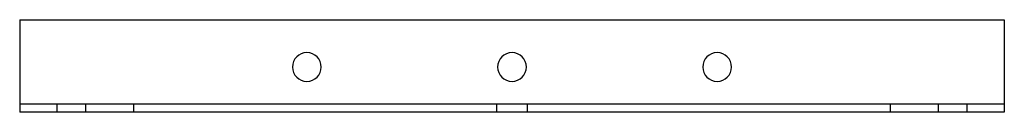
# Model space of a CAD drawing. Header units: millimetres. Extents: x -240 to 240, y -22 to 22.
import ezdxf

# ---------------------------------------------------------------- set-up
doc = ezdxf.new("R2010")
doc.units = ezdxf.units.MM
doc.layers.add('HIDDEN', color=7, linetype='Continuous')
doc.layers.add('THICK', color=7, linetype='Continuous')

msp = doc.modelspace()

# ---------------------------------------------------------------- linework, layer by layer
at = {"layer": 'HIDDEN'}
for p, q in [((-240, 22.5), (-240, 22.5)), ((240, 22.5), (240, 22.5)), ((-240, -18.5), (-240, -18.5)), ((240, -18.5), (-240, -18.5)), ((-221.97, -18.5), (-221.97, -22.5)), ((-207.7, -22.5), (-207.7, -18.5)), ((-184.52, -18.5), (-184.52, -22.5)), ((-7.5, -18.5), (-7.5, -22.5)), ((7.5, -22.5), (7.5, -18.5)), ((184.52, -22.5), (184.52, -18.5)), ((207.7, -18.5), (207.7, -22.5)), ((221.97, -22.5), (221.97, -18.5)), ((240, -18.5), (240, -18.5)), ((-240, -22.5), (-240, -22.5)), ((240, -22.5), (240, -22.5))]:
    msp.add_line(p, q, dxfattribs=at)
at = {"layer": 'THICK'}
for p, q in [((-240, 22.5), (-240, -22.5)), ((-240, 22.5), (240, 22.5)), ((240, 22.5), (240, -22.5)), ((240, -22.5), (-240, -22.5))]:
    msp.add_line(p, q, dxfattribs=at)
for centre, start, end in [((-100, -0.5), 0, 180), ((0, -0.5), 0, 180), ((100, -0.5), 0, 180), ((-100, -0.5), 180, 0), ((0, -0.5), 180, 0), ((100, -0.5), 180, 0)]:
    msp.add_arc(centre, 7, start, end, dxfattribs=at)

doc.saveas('drawing.dxf')
